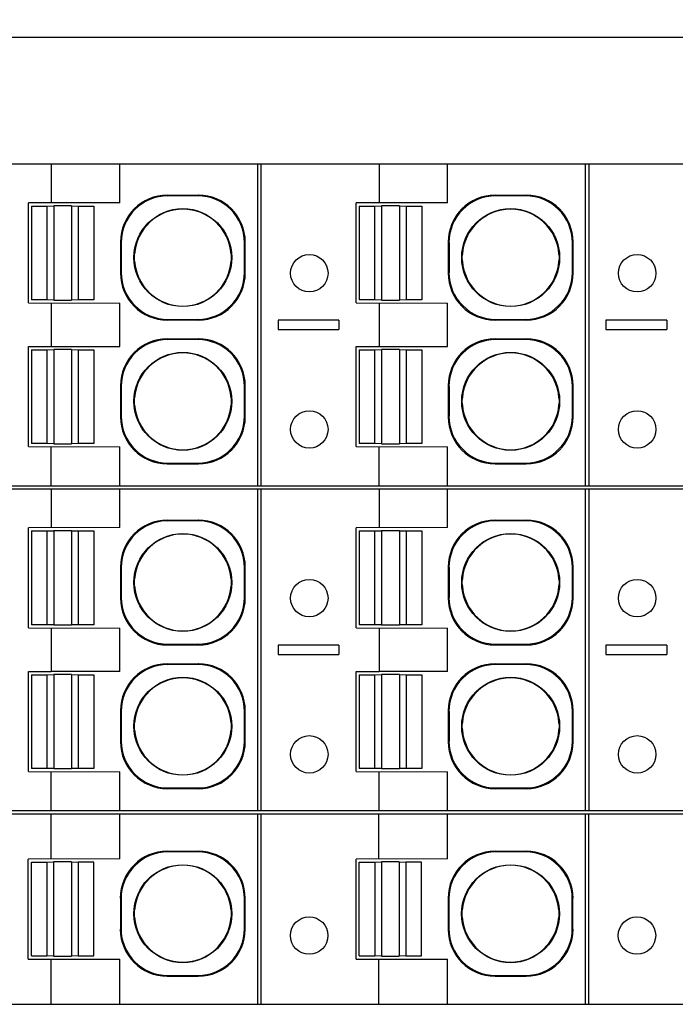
# Model space of a CAD drawing. Header units: inches. Extents: x 0 to 22, y 0 to 17.
# Tile 21 of 24: x 12.7 to 13.5, y 12.2 to 13.4. Entities that reach past the tile are written whole.
import ezdxf

# ---------------------------------------------------------------- set-up
doc = ezdxf.new("R2010")
doc.units = ezdxf.units.IN
doc.header["$LTSCALE"] = 1.21
doc.header["$MEASUREMENT"] = 0
doc.layers.get('0').update_dxf_attribs({"linetype": 'CONTINUOUS'})
doc.layers.add('DIMENSIONS', color=7, linetype='CONTINUOUS')
doc.styles.get("Standard").update_dxf_attribs({"font": 'txt', "width": 0.8})
doc.dimstyles.new('DIMSTYLE_1', dxfattribs={"dimtxt": 0.125, "dimasz": 0.18, "dimexe": 0.125, "dimexo": 0.0625, "dimgap": 0.0625, "dimtad": 0, "dimtih": 1, "dimtoh": 1, "dimdsep": 46, "dimtxsty": 'STANDARD', "dimblk": '_FILLED', "dimblk1": '_FILLED', "dimblk2": '_FILLED', "dimcen": 0.09, "dimadec": 0, "dimazin": 0, "dimtp": 0.01, "dimtm": 0.01, "dimtfac": 1, "dimtofl": 0, "dimtmove": 0, "dimatfit": 3, "dimldrblk": '_FILLED', "dimfxl": 1, "dimtolj": 1, "dimarcsym": 0})

# ---------------------------------------------------------------- blocks, each defined once
blk = doc.blocks.new('_FILLED')
at = {"color": 0, "linetype": 'BYBLOCK'}
blk.add_solid([(0, 0), (-1, 0.1736), (-1, -0.1736)], dxfattribs=at)
blk = doc.blocks.new('*D3')
at = {"layer": 'DIMENSIONS', "color": 2, "linetype": 'CONTINUOUS'}
for p, q in [((9.4398, 13.4388), (9.4398, 14.2513)), ((14.4073, 13.1848), (14.4073, 14.2513)), ((9.4398, 14.1263), (11.1486, 14.1263)), ((14.4073, 14.1263), (12.6986, 14.1263))]:
    blk.add_line(p, q, dxfattribs=at)
at = {"layer": 'DIMENSIONS', "color": 2, "linetype": 'CONTINUOUS', "xscale": 0.18, "yscale": 0.18, "zscale": 0.18}
for p, rotation in [((9.4398, 14.1263), 180), ((14.4073, 14.1263), 359.999999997)]:
    blk.add_blockref('_FILLED', p, dxfattribs=dict(at, rotation=rotation))
at = {"layer": 'DIMENSIONS', "color": 2, "linetype": 'CONTINUOUS', "insert": (11.9236, 14.1888), "char_height": 0.125, "width": 1.425, "attachment_point": 2, "line_spacing_factor": 0.9}
blk.add_mtext('126.17{\\Ftxt.shx;\\W1.000000;\\H0.125000; }[4.967]', dxfattribs=at)

msp = doc.modelspace()

# ---------------------------------------------------------------- linework, layer by layer
at = {"color": 7, "linetype": 'CONTINUOUS'}
for p, q in [((9.4398, 13.3763), (14.2587, 13.3763)), ((12.0266, 13.2168), (14.2614, 13.2168)), ((12.7503, 13.2168), (12.7503, 13.1676)), ((12.8369, 13.1679), (12.8369, 13.2168)), ((13.0108, 12.8113), (13.0108, 13.2168)), ((13.0147, 13.2168), (13.0147, 12.8113)), ((13.1637, 13.2168), (13.1637, 13.1676)), ((13.2502, 13.1679), (13.2502, 13.2168)), ((13.4242, 12.8113), (13.4242, 13.2168)), ((13.4281, 13.2168), (13.4281, 12.8113)), ((12.8967, 13.1774), (12.9359, 13.1774)), ((12.8967, 13.1774), (12.8976, 13.1765)), ((12.9359, 13.1774), (12.935, 13.1765)), ((13.3101, 13.1774), (13.3493, 13.1774)), ((13.3101, 13.1774), (13.311, 13.1765)), ((13.3484, 13.1765), (13.3493, 13.1774)), ((12.8369, 13.1679), (12.7215, 13.1676)), ((12.7215, 13.0416), (12.7215, 13.1676)), ((12.935, 13.1765), (12.8976, 13.1765)), ((13.2502, 13.1679), (13.1348, 13.1676)), ((13.1348, 13.0416), (13.1348, 13.1676)), ((13.3484, 13.1765), (13.311, 13.1765)), ((12.7254, 13.1637), (12.7451, 13.1637)), ((12.7254, 13.1637), (12.7254, 13.0456)), ((12.7451, 13.1637), (12.7535, 13.164)), ((12.7451, 13.0456), (12.7451, 13.1637)), ((12.7761, 13.164), (12.7535, 13.164)), ((12.7535, 13.164), (12.7535, 13.0452)), ((12.7761, 13.164), (12.7845, 13.1637)), ((12.7761, 13.164), (12.7761, 13.0452)), ((12.7845, 13.1637), (12.8041, 13.1637)), ((12.7845, 13.1637), (12.7845, 13.0456)), ((12.8041, 13.1637), (12.8041, 13.0456)), ((13.1388, 13.1637), (13.1585, 13.1637)), ((13.1388, 13.1637), (13.1388, 13.0456)), ((13.1585, 13.1637), (13.1668, 13.164)), ((13.1585, 13.0456), (13.1585, 13.1637)), ((13.1895, 13.164), (13.1668, 13.164)), ((13.1668, 13.164), (13.1668, 13.0452)), ((13.1895, 13.164), (13.1978, 13.1637)), ((13.1895, 13.164), (13.1895, 13.0452)), ((13.1978, 13.1637), (13.2175, 13.1637)), ((13.1978, 13.1637), (13.1978, 13.0456)), ((13.2175, 13.1637), (13.2175, 13.0456)), ((12.8377, 13.1183), (12.8377, 13.0791)), ((12.8377, 13.1183), (12.8386, 13.1174)), ((12.8386, 13.1174), (12.8386, 13.08)), ((12.995, 13.1183), (12.9941, 13.1174)), ((12.9941, 13.08), (12.9941, 13.1174)), ((12.995, 13.0791), (12.995, 13.1183)), ((13.2511, 13.1183), (13.2511, 13.0791)), ((13.2511, 13.1183), (13.252, 13.1174)), ((13.252, 13.1174), (13.252, 13.08)), ((13.4075, 13.1174), (13.4084, 13.1183)), ((13.4075, 13.08), (13.4075, 13.1174)), ((13.4084, 13.0791), (13.4084, 13.1183)), ((12.8553, 13.0987), (12.8555, 13.103)), ((12.9772, 13.103), (12.9774, 13.0987)), ((13.2687, 13.0987), (13.2689, 13.103)), ((13.3906, 13.103), (13.3908, 13.0987)), ((12.8555, 13.0944), (12.8553, 13.0987)), ((12.9774, 13.0987), (12.9772, 13.0944)), ((13.2689, 13.0944), (13.2687, 13.0987)), ((13.3908, 13.0987), (13.3906, 13.0944)), ((12.8377, 13.0791), (12.8386, 13.08)), ((12.995, 13.0791), (12.9941, 13.08)), ((13.2511, 13.0791), (13.252, 13.08)), ((13.4084, 13.0791), (13.4075, 13.08)), ((12.7215, 13.0416), (12.8369, 13.0413)), ((12.7451, 13.0456), (12.7254, 13.0456)), ((12.7535, 13.0452), (12.7451, 13.0456)), ((12.7503, 13.0416), (12.7503, 12.9865)), ((12.7535, 13.0452), (12.7761, 13.0452)), ((12.7845, 13.0456), (12.7761, 13.0452)), ((12.8041, 13.0456), (12.7845, 13.0456)), ((12.8369, 12.9868), (12.8369, 13.0413)), ((13.1348, 13.0416), (13.2502, 13.0413)), ((13.1585, 13.0456), (13.1388, 13.0456)), ((13.1668, 13.0452), (13.1585, 13.0456)), ((13.1637, 13.0416), (13.1637, 12.9865)), ((13.1668, 13.0452), (13.1895, 13.0452)), ((13.1978, 13.0456), (13.1895, 13.0452)), ((13.2175, 13.0456), (13.1978, 13.0456)), ((13.2502, 12.9868), (13.2502, 13.0413)), ((12.8967, 13.0201), (12.8976, 13.0209)), ((12.8967, 13.0201), (12.9359, 13.0201)), ((12.8976, 13.0209), (12.935, 13.0209)), ((12.9359, 13.0201), (12.935, 13.0209)), ((13.1132, 13.02), (13.0364, 13.02)), ((13.0364, 13.02), (13.0364, 13.0081)), ((13.1132, 13.02), (13.1132, 13.0081)), ((13.3101, 13.0201), (13.311, 13.0209)), ((13.3101, 13.0201), (13.3493, 13.0201)), ((13.311, 13.0209), (13.3484, 13.0209)), ((13.3493, 13.0201), (13.3484, 13.0209)), ((13.5266, 13.02), (13.4498, 13.02)), ((13.4498, 13.02), (13.4498, 13.0081)), ((13.5266, 13.02), (13.5266, 13.0081)), ((13.0364, 13.0081), (13.1132, 13.0081)), ((13.4498, 13.0081), (13.5266, 13.0081)), ((12.8967, 12.9962), (12.9359, 12.9962)), ((12.8967, 12.9962), (12.8976, 12.9954)), ((12.935, 12.9954), (12.8976, 12.9954)), ((12.9359, 12.9962), (12.935, 12.9954)), ((13.3101, 12.9962), (13.3493, 12.9962)), ((13.3101, 12.9962), (13.311, 12.9954)), ((13.3484, 12.9954), (13.311, 12.9954)), ((13.3484, 12.9954), (13.3493, 12.9962)), ((12.7215, 12.9865), (12.8369, 12.9868)), ((12.7215, 12.8605), (12.7215, 12.9865)), ((12.7254, 12.9826), (12.7451, 12.9826)), ((12.7254, 12.9826), (12.7254, 12.8644)), ((12.7451, 12.9826), (12.7535, 12.9829)), ((12.7451, 12.8644), (12.7451, 12.9826)), ((12.7761, 12.9829), (12.7535, 12.9829)), ((12.7535, 12.9829), (12.7535, 12.8641)), ((12.7761, 12.9829), (12.7845, 12.9826)), ((12.7761, 12.9829), (12.7761, 12.8641)), ((12.7845, 12.9826), (12.8041, 12.9826)), ((12.7845, 12.9826), (12.7845, 12.8644)), ((12.8041, 12.9826), (12.8041, 12.8644)), ((13.1348, 12.9865), (13.2502, 12.9868)), ((13.1348, 12.8605), (13.1348, 12.9865)), ((13.1388, 12.9826), (13.1585, 12.9826)), ((13.1388, 12.9826), (13.1388, 12.8644)), ((13.1585, 12.9826), (13.1668, 12.9829)), ((13.1585, 12.8644), (13.1585, 12.9826)), ((13.1895, 12.9829), (13.1668, 12.9829)), ((13.1668, 12.9829), (13.1668, 12.8641)), ((13.1895, 12.9829), (13.1978, 12.9826)), ((13.1895, 12.9829), (13.1895, 12.8641)), ((13.1978, 12.9826), (13.2175, 12.9826)), ((13.1978, 12.9826), (13.1978, 12.8644)), ((13.2175, 12.9826), (13.2175, 12.8644)), ((12.8377, 12.9372), (12.8377, 12.898)), ((12.8377, 12.9372), (12.8386, 12.9363)), ((12.8386, 12.9363), (12.8386, 12.8989)), ((12.995, 12.9372), (12.9941, 12.9363)), ((12.9941, 12.8989), (12.9941, 12.9363)), ((12.995, 12.898), (12.995, 12.9372)), ((13.2511, 12.9372), (13.252, 12.9363)), ((13.2511, 12.9372), (13.2511, 12.898)), ((13.252, 12.9363), (13.252, 12.8989)), ((13.4075, 12.9363), (13.4084, 12.9372)), ((13.4075, 12.8989), (13.4075, 12.9363)), ((13.4084, 12.898), (13.4084, 12.9372)), ((12.8553, 12.9176), (12.8555, 12.9219)), ((12.8555, 12.9133), (12.8553, 12.9176)), ((12.9772, 12.9219), (12.9774, 12.9176)), ((12.9774, 12.9176), (12.9772, 12.9133)), ((13.2687, 12.9176), (13.2689, 12.9219)), ((13.2689, 12.9133), (13.2687, 12.9176)), ((13.3906, 12.9219), (13.3908, 12.9176)), ((13.3908, 12.9176), (13.3906, 12.9133)), ((12.8377, 12.898), (12.8386, 12.8989)), ((12.995, 12.898), (12.9941, 12.8989)), ((13.252, 12.8989), (13.2511, 12.898)), ((13.4084, 12.898), (13.4075, 12.8989)), ((12.7215, 12.8605), (12.8369, 12.8602)), ((12.7451, 12.8644), (12.7254, 12.8644)), ((12.7535, 12.8641), (12.7451, 12.8644)), ((12.7503, 12.8113), (12.7503, 12.8605)), ((12.7535, 12.8641), (12.7761, 12.8641)), ((12.7845, 12.8644), (12.7761, 12.8641)), ((12.8041, 12.8644), (12.7845, 12.8644)), ((12.8369, 12.8113), (12.8369, 12.8602)), ((13.1348, 12.8605), (13.2502, 12.8602)), ((13.1585, 12.8644), (13.1388, 12.8644)), ((13.1668, 12.8641), (13.1585, 12.8644)), ((13.1637, 12.8113), (13.1637, 12.8605)), ((13.1668, 12.8641), (13.1895, 12.8641)), ((13.1978, 12.8644), (13.1895, 12.8641)), ((13.2175, 12.8644), (13.1978, 12.8644)), ((13.2502, 12.8113), (13.2502, 12.8602)), ((12.8967, 12.8389), (12.8976, 12.8398)), ((12.8967, 12.8389), (12.9359, 12.8389)), ((12.8976, 12.8398), (12.935, 12.8398)), ((13.311, 12.8398), (13.3101, 12.8389)), ((13.3101, 12.8389), (13.3493, 12.8389)), ((13.311, 12.8398), (13.3484, 12.8398)), ((13.3493, 12.8389), (13.3484, 12.8398)), ((12.0266, 12.8113), (14.2614, 12.8113)), ((12.103, 12.8074), (14.2614, 12.8074)), ((12.7503, 12.8074), (12.7503, 12.7581)), ((12.8369, 12.7584), (12.8369, 12.8074)), ((13.0108, 12.4019), (13.0108, 12.8074)), ((13.0147, 12.8074), (13.0147, 12.4019)), ((13.1637, 12.8074), (13.1637, 12.7581)), ((13.2502, 12.7584), (13.2502, 12.8074)), ((13.4242, 12.4019), (13.4242, 12.8074)), ((13.4281, 12.8074), (13.4281, 12.4019)), ((12.8967, 12.7679), (12.9359, 12.7679)), ((12.8967, 12.7679), (12.8976, 12.767)), ((12.9359, 12.7679), (12.935, 12.767)), ((13.3101, 12.7679), (13.3493, 12.7679)), ((13.3101, 12.7679), (13.311, 12.767)), ((13.3484, 12.767), (13.3493, 12.7679)), ((12.8369, 12.7584), (12.7215, 12.7581)), ((12.7215, 12.6322), (12.7215, 12.7581)), ((12.935, 12.767), (12.8976, 12.767)), ((13.2502, 12.7584), (13.1348, 12.7581)), ((13.1348, 12.6322), (13.1348, 12.7581)), ((13.3484, 12.767), (13.311, 12.767)), ((12.7254, 12.7542), (12.7451, 12.7542)), ((12.7254, 12.7542), (12.7254, 12.6361)), ((12.7451, 12.7542), (12.7535, 12.7546)), ((12.7451, 12.6361), (12.7451, 12.7542)), ((12.7761, 12.7546), (12.7535, 12.7546)), ((12.7535, 12.7546), (12.7535, 12.6358)), ((12.7761, 12.7546), (12.7845, 12.7542)), ((12.7761, 12.7546), (12.7761, 12.6358)), ((12.7845, 12.7542), (12.8041, 12.7542)), ((12.7845, 12.7542), (12.7845, 12.6361)), ((12.8041, 12.7542), (12.8041, 12.6361)), ((13.1388, 12.7542), (13.1585, 12.7542)), ((13.1388, 12.7542), (13.1388, 12.6361)), ((13.1585, 12.7542), (13.1668, 12.7546)), ((13.1585, 12.6361), (13.1585, 12.7542)), ((13.1895, 12.7546), (13.1668, 12.7546)), ((13.1668, 12.7546), (13.1668, 12.6358)), ((13.1895, 12.7546), (13.1978, 12.7542)), ((13.1895, 12.7546), (13.1895, 12.6358)), ((13.1978, 12.7542), (13.2175, 12.7542)), ((13.1978, 12.7542), (13.1978, 12.6361)), ((13.2175, 12.7542), (13.2175, 12.6361)), ((12.8377, 12.7088), (12.8386, 12.708)), ((12.8377, 12.7088), (12.8377, 12.6697)), ((12.8386, 12.708), (12.8386, 12.6705)), ((12.995, 12.7088), (12.9941, 12.708)), ((12.9941, 12.6705), (12.9941, 12.708)), ((12.995, 12.6697), (12.995, 12.7088)), ((13.2511, 12.7088), (13.252, 12.708)), ((13.2511, 12.7088), (13.2511, 12.6697)), ((13.252, 12.708), (13.252, 12.6705)), ((13.4075, 12.708), (13.4084, 12.7088)), ((13.4075, 12.6705), (13.4075, 12.708)), ((13.4084, 12.6697), (13.4084, 12.7088)), ((12.8553, 12.6893), (12.8555, 12.6936)), ((12.9772, 12.6936), (12.9774, 12.6893)), ((13.2687, 12.6893), (13.2689, 12.6936)), ((13.3906, 12.6936), (13.3908, 12.6893)), ((12.8555, 12.6849), (12.8553, 12.6893)), ((12.9774, 12.6893), (12.9772, 12.6849)), ((13.2689, 12.6849), (13.2687, 12.6893)), ((13.3908, 12.6893), (13.3906, 12.6849)), ((12.8377, 12.6697), (12.8386, 12.6705)), ((12.995, 12.6697), (12.9941, 12.6705)), ((13.2511, 12.6697), (13.252, 12.6705)), ((13.4084, 12.6697), (13.4075, 12.6705)), ((12.7215, 12.6322), (12.8369, 12.6319)), ((12.7451, 12.6361), (12.7254, 12.6361)), ((12.7535, 12.6358), (12.7451, 12.6361)), ((12.7503, 12.6322), (12.7503, 12.577)), ((12.7535, 12.6358), (12.7761, 12.6358)), ((12.7845, 12.6361), (12.7761, 12.6358)), ((12.8041, 12.6361), (12.7845, 12.6361)), ((12.8369, 12.5773), (12.8369, 12.6319)), ((13.1348, 12.6322), (13.2502, 12.6319)), ((13.1585, 12.6361), (13.1388, 12.6361)), ((13.1668, 12.6358), (13.1585, 12.6361)), ((13.1637, 12.6322), (13.1637, 12.577)), ((13.1668, 12.6358), (13.1895, 12.6358)), ((13.1978, 12.6361), (13.1895, 12.6358)), ((13.2175, 12.6361), (13.1978, 12.6361)), ((13.2502, 12.5773), (13.2502, 12.6319)), ((12.8967, 12.6106), (12.8976, 12.6115)), ((12.8967, 12.6106), (12.9359, 12.6106)), ((12.8976, 12.6115), (12.935, 12.6115)), ((12.9359, 12.6106), (12.935, 12.6115)), ((13.1132, 12.6105), (13.0364, 12.6105)), ((13.0364, 12.6105), (13.0364, 12.5987)), ((13.1132, 12.6105), (13.1132, 12.5987)), ((13.3101, 12.6106), (13.311, 12.6115)), ((13.3101, 12.6106), (13.3493, 12.6106)), ((13.311, 12.6115), (13.3484, 12.6115)), ((13.3493, 12.6106), (13.3484, 12.6115)), ((13.5266, 12.6105), (13.4498, 12.6105)), ((13.4498, 12.6105), (13.4498, 12.5987)), ((13.5266, 12.6105), (13.5266, 12.5987)), ((13.0364, 12.5987), (13.1132, 12.5987)), ((13.4498, 12.5987), (13.5266, 12.5987)), ((12.8967, 12.5868), (12.9359, 12.5868)), ((12.8967, 12.5868), (12.8976, 12.5859)), ((12.935, 12.5859), (12.8976, 12.5859)), ((12.9359, 12.5868), (12.935, 12.5859)), ((13.3101, 12.5868), (13.3493, 12.5868)), ((13.3101, 12.5868), (13.311, 12.5859)), ((13.3484, 12.5859), (13.311, 12.5859)), ((13.3484, 12.5859), (13.3493, 12.5868)), ((12.7215, 12.577), (12.7503, 12.577)), ((12.7215, 12.4511), (12.7215, 12.577)), ((12.7254, 12.5731), (12.7451, 12.5731)), ((12.7254, 12.5731), (12.7254, 12.455)), ((12.7451, 12.5731), (12.7535, 12.5735)), ((12.7451, 12.455), (12.7451, 12.5731)), ((12.8369, 12.5773), (12.7503, 12.577)), ((12.7761, 12.5735), (12.7535, 12.5735)), ((12.7535, 12.5735), (12.7535, 12.4547)), ((12.7761, 12.5735), (12.7845, 12.5731)), ((12.7761, 12.5735), (12.7761, 12.4547)), ((12.7845, 12.5731), (12.8041, 12.5731)), ((12.7845, 12.5731), (12.7845, 12.455)), ((12.8041, 12.5731), (12.8041, 12.455)), ((13.1348, 12.577), (13.1637, 12.577)), ((13.1348, 12.4511), (13.1348, 12.577)), ((13.1388, 12.5731), (13.1585, 12.5731)), ((13.1388, 12.5731), (13.1388, 12.455)), ((13.1585, 12.5731), (13.1668, 12.5735)), ((13.1585, 12.455), (13.1585, 12.5731)), ((13.2502, 12.5773), (13.1637, 12.577)), ((13.1895, 12.5735), (13.1668, 12.5735)), ((13.1668, 12.5735), (13.1668, 12.4547)), ((13.1895, 12.5735), (13.1978, 12.5731)), ((13.1895, 12.5735), (13.1895, 12.4547)), ((13.1978, 12.5731), (13.2175, 12.5731)), ((13.1978, 12.5731), (13.1978, 12.455)), ((13.2175, 12.5731), (13.2175, 12.455)), ((12.8377, 12.5277), (12.8386, 12.5269)), ((12.8377, 12.5277), (12.8377, 12.4886)), ((12.8386, 12.5269), (12.8386, 12.4894)), ((12.995, 12.5277), (12.9941, 12.5269)), ((12.9941, 12.4894), (12.9941, 12.5269)), ((12.995, 12.4886), (12.995, 12.5277)), ((13.2511, 12.5277), (13.252, 12.5269)), ((13.2511, 12.5277), (13.2511, 12.4886)), ((13.252, 12.5269), (13.252, 12.4894)), ((13.4075, 12.5269), (13.4084, 12.5277)), ((13.4075, 12.4894), (13.4075, 12.5269)), ((13.4084, 12.4886), (13.4084, 12.5277)), ((12.8553, 12.5081), (12.8555, 12.5125)), ((12.8555, 12.5038), (12.8553, 12.5081)), ((12.9772, 12.5125), (12.9774, 12.5081)), ((12.9774, 12.5081), (12.9772, 12.5038)), ((13.2687, 12.5081), (13.2689, 12.5125)), ((13.2689, 12.5038), (13.2687, 12.5081)), ((13.3906, 12.5125), (13.3908, 12.5081)), ((13.3908, 12.5081), (13.3906, 12.5038)), ((12.8377, 12.4886), (12.8386, 12.4894)), ((12.995, 12.4886), (12.9941, 12.4894)), ((13.252, 12.4894), (13.2511, 12.4886)), ((13.4084, 12.4886), (13.4075, 12.4894)), ((12.7215, 12.4511), (12.8369, 12.4508)), ((12.7451, 12.455), (12.7254, 12.455)), ((12.7535, 12.4547), (12.7451, 12.455)), ((12.7503, 12.4019), (12.7503, 12.4511)), ((12.7535, 12.4547), (12.7761, 12.4547)), ((12.7845, 12.455), (12.7761, 12.4547)), ((12.8041, 12.455), (12.7845, 12.455)), ((12.8369, 12.4019), (12.8369, 12.4508)), ((13.1348, 12.4511), (13.2502, 12.4508)), ((13.1585, 12.455), (13.1388, 12.455)), ((13.1668, 12.4547), (13.1585, 12.455)), ((13.1637, 12.4019), (13.1637, 12.4511)), ((13.1668, 12.4547), (13.1895, 12.4547)), ((13.1978, 12.455), (13.1895, 12.4547)), ((13.2175, 12.455), (13.1978, 12.455)), ((13.2502, 12.4019), (13.2502, 12.4508)), ((12.8967, 12.4295), (12.8976, 12.4304)), ((12.8967, 12.4295), (12.9359, 12.4295)), ((12.8976, 12.4304), (12.935, 12.4304)), ((13.311, 12.4304), (13.3101, 12.4295)), ((13.3101, 12.4295), (13.3493, 12.4295)), ((13.311, 12.4304), (13.3484, 12.4304)), ((13.3493, 12.4295), (13.3484, 12.4304)), ((12.0266, 12.4019), (14.2614, 12.4019)), ((12.0767, 12.3979), (14.2612, 12.3979)), ((12.7502, 12.3408), (12.7502, 12.3979)), ((12.8367, 12.3411), (12.8367, 12.3979)), ((13.0107, 12.1578), (13.0107, 12.3979)), ((13.0146, 12.3979), (13.0146, 12.1578)), ((13.1636, 12.3408), (13.1636, 12.3979)), ((13.2501, 12.3411), (13.2501, 12.3979)), ((13.4241, 12.1578), (13.4241, 12.3979)), ((13.4279, 12.3979), (13.4279, 12.1578)), ((12.8966, 12.3506), (12.9358, 12.3506)), ((12.8966, 12.3506), (12.8975, 12.3497)), ((12.9349, 12.3497), (12.8975, 12.3497)), ((12.9358, 12.3506), (12.9349, 12.3497)), ((13.31, 12.3506), (13.3492, 12.3506)), ((13.31, 12.3506), (13.3109, 12.3497)), ((13.3483, 12.3497), (13.3109, 12.3497)), ((13.3483, 12.3497), (13.3492, 12.3506)), ((12.8367, 12.3411), (12.7213, 12.3408)), ((12.7213, 12.2148), (12.7213, 12.3408)), ((12.7253, 12.3369), (12.7449, 12.3369)), ((12.7253, 12.2188), (12.7253, 12.3369)), ((12.7449, 12.3369), (12.7533, 12.3372)), ((12.7449, 12.3369), (12.7449, 12.2188)), ((12.7759, 12.3372), (12.7533, 12.3372)), ((12.7533, 12.3372), (12.7533, 12.2184)), ((12.7759, 12.3372), (12.7843, 12.3369)), ((12.7759, 12.3372), (12.7759, 12.2184)), ((12.804, 12.3369), (12.7843, 12.3369)), ((12.7843, 12.3369), (12.7843, 12.2188)), ((12.804, 12.2188), (12.804, 12.3369)), ((13.2501, 12.3411), (13.1347, 12.3408)), ((13.1347, 12.2148), (13.1347, 12.3408)), ((13.1386, 12.3369), (13.1583, 12.3369)), ((13.1386, 12.2188), (13.1386, 12.3369)), ((13.1583, 12.3369), (13.1667, 12.3372)), ((13.1583, 12.3369), (13.1583, 12.2188)), ((13.1893, 12.3372), (13.1667, 12.3372)), ((13.1667, 12.3372), (13.1667, 12.2184)), ((13.1893, 12.3372), (13.1977, 12.3369)), ((13.1893, 12.3372), (13.1893, 12.2184)), ((13.2174, 12.3369), (13.1977, 12.3369)), ((13.1977, 12.3369), (13.1977, 12.2188)), ((13.2174, 12.2188), (13.2174, 12.3369)), ((12.8376, 12.2915), (12.8384, 12.2906)), ((12.8376, 12.2915), (12.8376, 12.2523)), ((12.8384, 12.2906), (12.8384, 12.2532)), ((12.9948, 12.2915), (12.994, 12.2906)), ((12.994, 12.2532), (12.994, 12.2906)), ((12.9948, 12.2523), (12.9948, 12.2915)), ((13.2509, 12.2915), (13.2518, 12.2906)), ((13.2509, 12.2915), (13.2509, 12.2523)), ((13.2518, 12.2906), (13.2518, 12.2532)), ((13.4073, 12.2906), (13.4082, 12.2915)), ((13.4073, 12.2532), (13.4073, 12.2906)), ((13.4082, 12.2523), (13.4082, 12.2915)), ((12.8552, 12.2719), (12.8553, 12.2763)), ((12.8553, 12.2676), (12.8552, 12.2719)), ((12.9771, 12.2763), (12.9772, 12.2719)), ((12.9772, 12.2719), (12.9771, 12.2676)), ((13.2686, 12.2719), (13.2687, 12.2763)), ((13.2687, 12.2676), (13.2686, 12.2719)), ((13.3905, 12.2763), (13.3906, 12.2719)), ((13.3906, 12.2719), (13.3905, 12.2676)), ((12.8376, 12.2523), (12.8384, 12.2532)), ((12.9948, 12.2523), (12.994, 12.2532)), ((13.2518, 12.2532), (13.2509, 12.2523)), ((13.4082, 12.2523), (13.4073, 12.2532)), ((12.7213, 12.2148), (12.8367, 12.2146)), ((12.7253, 12.2188), (12.7449, 12.2188)), ((12.7533, 12.2184), (12.7449, 12.2188)), ((12.7502, 12.1578), (12.7502, 12.2148)), ((12.7533, 12.2184), (12.7759, 12.2184)), ((12.7843, 12.2188), (12.7759, 12.2184)), ((12.7843, 12.2188), (12.804, 12.2188)), ((12.8367, 12.1578), (12.8367, 12.2146)), ((13.1347, 12.2148), (13.2501, 12.2146)), ((13.1386, 12.2188), (13.1583, 12.2188)), ((13.1667, 12.2184), (13.1583, 12.2188)), ((13.1636, 12.1578), (13.1636, 12.2148)), ((13.1667, 12.2184), (13.1893, 12.2184)), ((13.1977, 12.2188), (13.1893, 12.2184)), ((13.1977, 12.2188), (13.2174, 12.2188)), ((13.2501, 12.1578), (13.2501, 12.2146)), ((12.8966, 12.1933), (12.8975, 12.1942)), ((12.8966, 12.1933), (12.9358, 12.1933)), ((12.8975, 12.1942), (12.9349, 12.1942)), ((12.9358, 12.1933), (12.9349, 12.1942)), ((13.3109, 12.1942), (13.31, 12.1933)), ((13.31, 12.1933), (13.3492, 12.1933)), ((13.3109, 12.1942), (13.3483, 12.1942)), ((13.3492, 12.1933), (13.3483, 12.1942)), ((12.0264, 12.1578), (14.2612, 12.1578))]:
    msp.add_line(p, q, dxfattribs=at)
for centre, radius in [((12.9163, 13.0987), 0.0617), ((13.3297, 13.0987), 0.0617), ((13.0758, 13.079), 0.0236), ((13.4892, 13.079), 0.0236), ((12.9163, 12.9176), 0.0617), ((13.3297, 12.9176), 0.0617), ((13.0758, 12.8822), 0.0236), ((13.4892, 12.8822), 0.0236), ((12.9163, 12.6893), 0.0617), ((13.3297, 12.6893), 0.0617), ((13.0758, 12.6696), 0.0236), ((13.4892, 12.6696), 0.0236), ((12.9163, 12.5081), 0.0617), ((13.3297, 12.5081), 0.0617), ((13.0758, 12.4727), 0.0236), ((13.4892, 12.4727), 0.0236), ((12.9162, 12.2719), 0.0617), ((13.3296, 12.2719), 0.0617), ((13.0756, 12.2444), 0.0236), ((13.489, 12.2444), 0.0236)]:
    msp.add_circle(centre, radius, dxfattribs=at)
for centre, start, end in [((12.9163, 13.0987), 4.0694, 175.9306), ((13.3297, 13.0987), 4.0694, 175.9306), ((12.9163, 13.0987), 184.0694, 355.9306), ((13.3297, 13.0987), 184.0694, 355.9306), ((12.9163, 12.9176), 4.0694, 175.9306), ((13.3297, 12.9176), 4.0694, 175.9306), ((12.9163, 12.9176), 184.0694, 355.9306), ((13.3297, 12.9176), 184.0694, 355.9306), ((12.9163, 12.6893), 4.0694, 175.9306), ((13.3297, 12.6893), 4.0694, 175.9306), ((12.9163, 12.6893), 184.0694, 355.9306), ((13.3297, 12.6893), 184.0694, 355.9306), ((12.9163, 12.5081), 4.0694, 175.9306), ((13.3297, 12.5081), 4.0694, 175.9306), ((12.9163, 12.5081), 184.0694, 355.9306), ((13.3297, 12.5081), 184.0694, 355.9306), ((12.9162, 12.2719), 4.0694, 175.9306), ((13.3296, 12.2719), 4.0694, 175.9306), ((12.9162, 12.2719), 184.0694, 355.9306), ((13.3296, 12.2719), 184.0694, 355.9306)]:
    msp.add_arc(centre, 0.061, start, end, dxfattribs=at)
for centre, major_axis, start_param, end_param in [((12.8968, 13.1183), (-0.0418, 0.0418), -0.78536, 0.78536), ((12.9359, 13.1183), (0.0418, 0.0418), -0.78536, 0.78536), ((13.3101, 13.1183), (-0.0418, 0.0418), -0.78536, 0.78536), ((13.3493, 13.1183), (0.0418, 0.0418), -0.78536, 0.78536), ((12.8976, 13.1174), (-0.0418, 0.0418), -0.78536, 0.78536), ((12.935, 13.1174), (0.0418, 0.0418), -0.78536, 0.78536), ((13.311, 13.1174), (-0.0418, 0.0418), -0.78536, 0.78536), ((13.3484, 13.1174), (0.0418, 0.0418), -0.78536, 0.78536), ((12.8968, 13.0791), (0.0418, 0.0418), 2.356233, 3.926953), ((12.8976, 13.08), (0.0418, 0.0418), 2.356233, 3.926953), ((12.935, 13.08), (-0.0418, 0.0418), -3.926953, -2.356233), ((12.9359, 13.0791), (-0.0418, 0.0418), -3.926953, -2.356233), ((13.3101, 13.0791), (0.0418, 0.0418), 2.356233, 3.926953), ((13.311, 13.08), (0.0418, 0.0418), 2.356233, 3.926953), ((13.3484, 13.08), (-0.0418, 0.0418), -3.926953, -2.356233), ((13.3493, 13.0791), (-0.0418, 0.0418), -3.926953, -2.356233), ((12.8968, 12.9372), (-0.0418, 0.0418), -0.78536, 0.78536), ((12.8976, 12.9363), (-0.0418, 0.0418), -0.78536, 0.78536), ((12.935, 12.9363), (0.0418, 0.0418), -0.78536, 0.78536), ((12.9359, 12.9372), (0.0418, 0.0418), -0.78536, 0.78536), ((13.3101, 12.9372), (-0.0418, 0.0418), -0.78536, 0.78536), ((13.311, 12.9363), (-0.0418, 0.0418), -0.78536, 0.78536), ((13.3484, 12.9363), (0.0418, 0.0418), -0.78536, 0.78536), ((13.3493, 12.9372), (0.0418, 0.0418), -0.78536, 0.78536), ((12.8968, 12.898), (0.0418, 0.0418), 2.356233, 3.926953), ((12.8976, 12.8989), (0.0418, 0.0418), 2.356233, 3.926953), ((12.935, 12.8989), (-0.0418, 0.0418), -3.926953, -2.356233), ((12.9359, 12.898), (-0.0418, 0.0418), -3.926953, -2.356233), ((13.3101, 12.898), (0.0418, 0.0418), 2.356233, 3.926953), ((13.311, 12.8989), (0.0418, 0.0418), 2.356233, 3.926953), ((13.3484, 12.8989), (-0.0418, 0.0418), -3.926953, -2.356233), ((13.3493, 12.898), (-0.0418, 0.0418), -3.926953, -2.356233), ((12.8968, 12.7088), (-0.0418, 0.0418), -0.78536, 0.78536), ((12.9359, 12.7088), (0.0418, 0.0418), -0.78536, 0.78536), ((13.3101, 12.7088), (-0.0418, 0.0418), -0.78536, 0.78536), ((13.3493, 12.7088), (0.0418, 0.0418), -0.78536, 0.78536), ((12.8976, 12.708), (-0.0418, 0.0418), -0.78536, 0.78536), ((12.935, 12.708), (0.0418, 0.0418), -0.78536, 0.78536), ((13.311, 12.708), (-0.0418, 0.0418), -0.78536, 0.78536), ((13.3484, 12.708), (0.0418, 0.0418), -0.78536, 0.78536), ((12.8968, 12.6697), (0.0418, 0.0418), 2.356233, 3.926953), ((12.8976, 12.6706), (0.0418, 0.0418), 2.356233, 3.926953), ((12.935, 12.6706), (-0.0418, 0.0418), -3.926953, -2.356233), ((12.9359, 12.6697), (-0.0418, 0.0418), -3.926953, -2.356233), ((13.3101, 12.6697), (0.0418, 0.0418), 2.356233, 3.926953), ((13.311, 12.6706), (0.0418, 0.0418), 2.356233, 3.926953), ((13.3484, 12.6706), (-0.0418, 0.0418), -3.926953, -2.356233), ((13.3493, 12.6697), (-0.0418, 0.0418), -3.926953, -2.356233), ((12.8968, 12.5277), (-0.0418, 0.0418), -0.78536, 0.78536), ((12.8976, 12.5268), (-0.0418, 0.0418), -0.78536, 0.78536), ((12.935, 12.5268), (0.0418, 0.0418), -0.78536, 0.78536), ((12.9359, 12.5277), (0.0418, 0.0418), -0.78536, 0.78536), ((13.3101, 12.5277), (-0.0418, 0.0418), -0.78536, 0.78536), ((13.311, 12.5268), (-0.0418, 0.0418), -0.78536, 0.78536), ((13.3484, 12.5268), (0.0418, 0.0418), -0.78536, 0.78536), ((13.3493, 12.5277), (0.0418, 0.0418), -0.78536, 0.78536), ((12.8968, 12.4886), (0.0418, 0.0418), 2.356233, 3.926953), ((12.8976, 12.4895), (0.0418, 0.0418), 2.356233, 3.926953), ((12.935, 12.4895), (-0.0418, 0.0418), -3.926953, -2.356233), ((12.9359, 12.4886), (-0.0418, 0.0418), -3.926953, -2.356233), ((13.3101, 12.4886), (0.0418, 0.0418), 2.356233, 3.926953), ((13.311, 12.4895), (0.0418, 0.0418), 2.356233, 3.926953), ((13.3484, 12.4895), (-0.0418, 0.0418), -3.926953, -2.356233), ((13.3493, 12.4886), (-0.0418, 0.0418), -3.926953, -2.356233), ((12.8966, 12.2915), (-0.0418, 0.0418), -0.78536, 0.78536), ((12.8975, 12.2906), (-0.0418, 0.0418), -0.78536, 0.78536), ((12.9349, 12.2906), (0.0418, 0.0418), -0.78536, 0.78536), ((12.9358, 12.2915), (0.0418, 0.0418), -0.78536, 0.78536), ((13.31, 12.2915), (-0.0418, 0.0418), -0.78536, 0.78536), ((13.3109, 12.2906), (-0.0418, 0.0418), -0.78536, 0.78536), ((13.3483, 12.2906), (0.0418, 0.0418), -0.78536, 0.78536), ((13.3492, 12.2915), (0.0418, 0.0418), -0.78536, 0.78536), ((12.8966, 12.2523), (0.0418, 0.0418), 2.356233, 3.926953), ((12.8975, 12.2532), (0.0418, 0.0418), 8.639418, 10.210138), ((12.9349, 12.2532), (-0.0418, 0.0418), 2.356233, 3.926953), ((12.9358, 12.2523), (-0.0418, 0.0418), -3.926953, -2.356233), ((13.31, 12.2523), (0.0418, 0.0418), 2.356233, 3.926953), ((13.3109, 12.2532), (0.0418, 0.0418), 8.639418, 10.210138), ((13.3483, 12.2532), (-0.0418, 0.0418), 2.356233, 3.926953), ((13.3492, 12.2523), (-0.0418, 0.0418), -3.926953, -2.356233)]:
    msp.add_ellipse(centre, major_axis=major_axis, ratio=0.999924, start_param=start_param, end_param=end_param, dxfattribs=at)

# ---------------------------------------------------------------- dimensions: what is measured, and where the dimension line sits
at = {"layer": 'DIMENSIONS', "color": 2, "linetype": 'CONTINUOUS'}
dim = msp.add_linear_dim(base=(14.4073, 14.1263), p1=(9.4398, 13.3763), p2=(14.4073, 13.1223), dimstyle='DIMSTYLE_1', dxfattribs=at)
dim.commit()
dim.dimension.update_dxf_attribs({"geometry": '*D3', "text_midpoint": (11.9236, 14.1263), "dimtype": 160})

doc.saveas('drawing.dxf')
